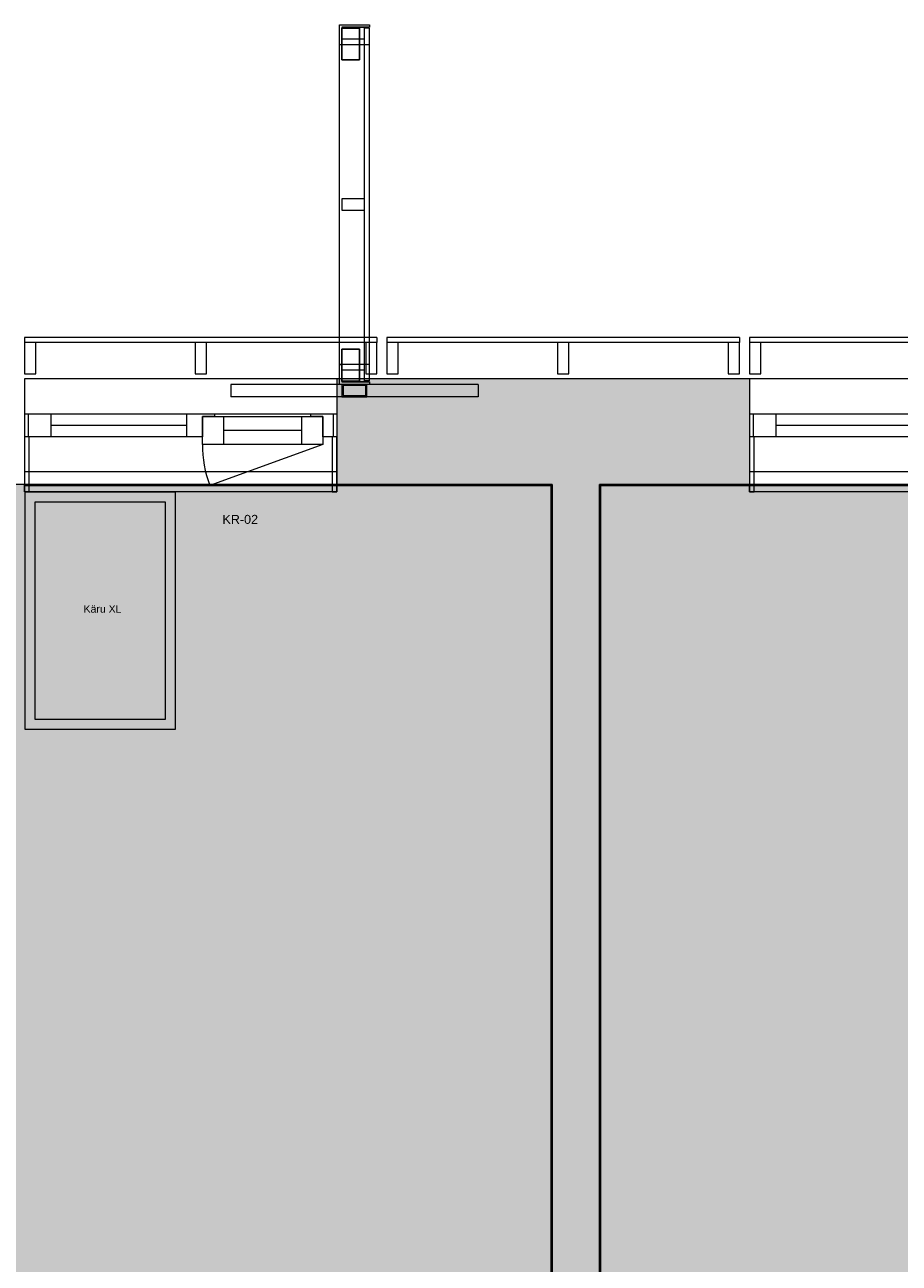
# Model space of a CAD drawing. Header units: millimetres. Extents: x -30 to 102382, y -31808 to 51594.
# Tile 64 of 172: x 34801 to 38299, y 34855 to 39808. Entities that reach past the tile are written whole.
import ezdxf

# ---------------------------------------------------------------- set-up
doc = ezdxf.new("R2010")
doc.units = ezdxf.units.MM
doc.header["$MEASUREMENT"] = 0
for name, pattern in [('Dashed', [127, 63.5, -63.5]), ('tl_xref_DASH_2.5-1.25', [3750, 2500, -1250]), ('Wipeout_Contour', [1000, 0, -1000])]:
    doc.linetypes.add(name, pattern=pattern)
for name, color, linetype in [('04 Välissein kandev proj.AR', 7, 'Continuous'), ('05 Sisesein proj.AR', 7, 'Continuous'), ('06 Põrand proj.AR', 7, 'Continuous'), ('13 Fassaadikate välisosa.AR', 7, 'Continuous'), ('18 Ava katted ja varjestus.AR', 7, 'Continuous'), ('20 Tehnoloogia.AR', 7, 'Continuous'), ('44 Sisustus_ erimööbel tähis.SA', 7, 'Continuous'), ('45 Sisustus_ kardinad.SA', 7, 'Continuous'), ('47 Siseviimistlus_ põrand.SA', 7, 'Continuous'), ('47 Siseviimistlus_ sein.SA', 7, 'Continuous')]:
    doc.layers.add(name, color=color, linetype=linetype)
doc.styles.add('GENERATED_STYLE_3', font='arial.ttf')

# ---------------------------------------------------------------- blocks, each defined once
blk = doc.blocks.new('Rectangular Window Opening 26_2')
at = {"layer": '47 Siseviimistlus_ sein.SA', "color": 7, "linetype": 'Continuous', "lineweight": 13}
for p, q in [((-625, 5), (625, 5)), ((-625, 0), (-625, 5)), ((-625, 0), (625, 0)), ((625, 0), (625, 5))]:
    blk.add_line(p, q, dxfattribs=at)
blk = doc.blocks.new('Bedside Cabinet 26[108]_2', base_point=(35402.5, 36989.6))
at = {"layer": '20 Tehnoloogia.AR', "color": 7, "linetype": 'Continuous', "lineweight": 20, "flags": 128}
for points in [[(35402.5, 36989.6), (34802.5, 36989.6), (34802.5, 37939.6), (35402.5, 37939.6)], [(35362.5, 37029.6), (34842.5, 37029.6), (34842.5, 37899.6), (35362.5, 37899.6)]]:
    blk.add_lwpolyline(points, close=True, dxfattribs=at)
blk = doc.blocks.new('FSD-01[432]_2', base_point=(37700, 38412))
at = {"color": 254, "linetype": 'Wipeout_Contour', "lineweight": 0, "ltscale": 215528.255504}
blk.add_wipeout([(37700, 38412), (37745, 38412), (37745, 38537), (37700, 38537)], dxfattribs=at).dxf.layer = '13 Fassaadikate välisosa.AR'
at = {"color": 254, "linetype": 'Wipeout_Contour', "lineweight": 0, "ltscale": 217448.25099}
blk.add_wipeout([(38382.5, 38412), (38427.5, 38412), (38427.5, 38537), (38382.5, 38537)], dxfattribs=at).dxf.layer = '13 Fassaadikate välisosa.AR'
at = {"color": 254, "linetype": 'Wipeout_Contour', "lineweight": 0, "ltscale": 219385.415624}
blk.add_wipeout([(39065, 38412), (39110, 38412), (39110, 38537), (39065, 38537)], dxfattribs=at).dxf.layer = '13 Fassaadikate välisosa.AR'
at = {"layer": '13 Fassaadikate välisosa.AR', "color": 7, "linetype": 'Continuous', "lineweight": 20}
for p, q in [((39110, 38557), (37700, 38557)), ((37700, 38557), (37700, 38537)), ((39110, 38557), (37700, 38557)), ((37700, 38557), (37700, 38537)), ((39110, 38557), (37700, 38557)), ((37700, 38557), (37700, 38537)), ((39110, 38557), (37700, 38557)), ((37700, 38557), (37700, 38537)), ((37745, 38537), (37700, 38537)), ((37700, 38537), (37700, 38412)), ((39110, 38537), (37700, 38537)), ((39110, 38537), (37700, 38537)), ((39110, 38537), (37700, 38537)), ((39110, 38537), (37700, 38537)), ((37745, 38412), (37745, 38537)), ((38427.5, 38537), (38382.5, 38537)), ((38382.5, 38537), (38382.5, 38412)), ((38427.5, 38412), (38427.5, 38537)), ((39110, 38537), (39065, 38537)), ((39065, 38537), (39065, 38412)), ((39110, 38557), (39110, 38537)), ((39110, 38557), (39110, 38537)), ((39110, 38557), (39110, 38537)), ((39110, 38557), (39110, 38537)), ((39110, 38412), (39110, 38537)), ((37700, 38412), (37745, 38412)), ((38382.5, 38412), (38427.5, 38412)), ((39065, 38412), (39110, 38412))]:
    blk.add_line(p, q, dxfattribs=at)
blk = doc.blocks.new('FSD-01[433]_2', base_point=(36250, 38412))
at = {"color": 254, "linetype": 'Wipeout_Contour', "lineweight": 0, "ltscale": 211508.258792}
blk.add_wipeout([(36250, 38412), (36295, 38412), (36295, 38537), (36250, 38537)], dxfattribs=at).dxf.layer = '13 Fassaadikate välisosa.AR'
at = {"color": 254, "linetype": 'Wipeout_Contour', "lineweight": 0, "ltscale": 213390.225861}
blk.add_wipeout([(36932.5, 38412), (36977.5, 38412), (36977.5, 38537), (36932.5, 38537)], dxfattribs=at).dxf.layer = '13 Fassaadikate välisosa.AR'
at = {"color": 254, "linetype": 'Wipeout_Contour', "lineweight": 0, "ltscale": 215290.360306}
blk.add_wipeout([(37615, 38412), (37660, 38412), (37660, 38537), (37615, 38537)], dxfattribs=at).dxf.layer = '13 Fassaadikate välisosa.AR'
at = {"layer": '13 Fassaadikate välisosa.AR', "color": 7, "linetype": 'Continuous', "lineweight": 20}
for p, q in [((37660, 38557), (36250, 38557)), ((36250, 38557), (36250, 38537)), ((37660, 38557), (36250, 38557)), ((36250, 38557), (36250, 38537)), ((37660, 38557), (36250, 38557)), ((36250, 38557), (36250, 38537)), ((37660, 38557), (36250, 38557)), ((36250, 38557), (36250, 38537)), ((36295, 38537), (36250, 38537)), ((36250, 38537), (36250, 38412)), ((37660, 38537), (36250, 38537)), ((37660, 38537), (36250, 38537)), ((37660, 38537), (36250, 38537)), ((37660, 38537), (36250, 38537)), ((36295, 38412), (36295, 38537)), ((36977.5, 38537), (36932.5, 38537)), ((36932.5, 38537), (36932.5, 38412)), ((36977.5, 38412), (36977.5, 38537)), ((37660, 38537), (37615, 38537)), ((37615, 38537), (37615, 38412)), ((37660, 38557), (37660, 38537)), ((37660, 38557), (37660, 38537)), ((37660, 38557), (37660, 38537)), ((37660, 38557), (37660, 38537)), ((37660, 38412), (37660, 38537)), ((36250, 38412), (36295, 38412)), ((36932.5, 38412), (36977.5, 38412)), ((37615, 38412), (37660, 38412))]:
    blk.add_line(p, q, dxfattribs=at)
blk = doc.blocks.new('FSD-02[434]_2', base_point=(36250, 38412))
at = {"color": 254, "linetype": 'Wipeout_Contour', "lineweight": 0, "ltscale": 211508.258797}
blk.add_wipeout([(36250, 38412), (36295, 38412), (36295, 38537), (36250, 38537)], dxfattribs=at).dxf.layer = '13 Fassaadikate välisosa.AR'
at = {"color": 254, "linetype": 'Wipeout_Contour', "lineweight": 0, "ltscale": 213390.225865}
blk.add_wipeout([(36932.5, 38412), (36977.5, 38412), (36977.5, 38537), (36932.5, 38537)], dxfattribs=at).dxf.layer = '13 Fassaadikate välisosa.AR'
at = {"color": 254, "linetype": 'Wipeout_Contour', "lineweight": 0, "ltscale": 215290.36031}
blk.add_wipeout([(37615, 38412), (37660, 38412), (37660, 38537), (37615, 38537)], dxfattribs=at).dxf.layer = '13 Fassaadikate välisosa.AR'
at = {"layer": '13 Fassaadikate välisosa.AR', "color": 7, "linetype": 'Continuous', "lineweight": 20}
for p, q in [((37660, 38557), (36250, 38557)), ((36250, 38557), (36250, 38537)), ((37660, 38557), (36250, 38557)), ((36250, 38557), (36250, 38537)), ((37660, 38557), (36250, 38557)), ((36250, 38557), (36250, 38537)), ((37660, 38557), (36250, 38557)), ((36250, 38557), (36250, 38537)), ((37660, 38557), (36250, 38557)), ((36250, 38557), (36250, 38537)), ((37660, 38557), (36250, 38557)), ((36250, 38557), (36250, 38537)), ((37660, 38557), (36250, 38557)), ((36250, 38557), (36250, 38537)), ((37660, 38557), (36250, 38557)), ((36250, 38557), (36250, 38537)), ((37660, 38557), (36250, 38557)), ((36250, 38557), (36250, 38537)), ((36295, 38537), (36250, 38537)), ((36250, 38537), (36250, 38412)), ((37660, 38537), (36250, 38537)), ((37660, 38537), (36250, 38537)), ((37660, 38537), (36250, 38537)), ((37660, 38537), (36250, 38537)), ((37660, 38537), (36250, 38537)), ((37660, 38537), (36250, 38537)), ((37660, 38537), (36250, 38537)), ((37660, 38537), (36250, 38537)), ((37660, 38537), (36250, 38537)), ((36295, 38412), (36295, 38537)), ((36977.5, 38537), (36932.5, 38537)), ((36932.5, 38537), (36932.5, 38412)), ((36977.5, 38412), (36977.5, 38537)), ((37660, 38537), (37615, 38537)), ((37615, 38537), (37615, 38412)), ((37660, 38557), (37660, 38537)), ((37660, 38557), (37660, 38537)), ((37660, 38557), (37660, 38537)), ((37660, 38557), (37660, 38537)), ((37660, 38557), (37660, 38537)), ((37660, 38557), (37660, 38537)), ((37660, 38557), (37660, 38537)), ((37660, 38557), (37660, 38537)), ((37660, 38557), (37660, 38537)), ((37660, 38412), (37660, 38537)), ((36250, 38412), (36295, 38412)), ((36932.5, 38412), (36977.5, 38412)), ((37615, 38412), (37660, 38412))]:
    blk.add_line(p, q, dxfattribs=at)
blk = doc.blocks.new('FSD-02[435]_2', base_point=(36250, 38412))
at = {"color": 254, "linetype": 'Wipeout_Contour', "lineweight": 0, "ltscale": 211508.258797}
blk.add_wipeout([(36250, 38412), (36295, 38412), (36295, 38537), (36250, 38537)], dxfattribs=at).dxf.layer = '13 Fassaadikate välisosa.AR'
at = {"color": 254, "linetype": 'Wipeout_Contour', "lineweight": 0, "ltscale": 213390.225865}
blk.add_wipeout([(36932.5, 38412), (36977.5, 38412), (36977.5, 38537), (36932.5, 38537)], dxfattribs=at).dxf.layer = '13 Fassaadikate välisosa.AR'
at = {"color": 254, "linetype": 'Wipeout_Contour', "lineweight": 0, "ltscale": 215290.36031}
blk.add_wipeout([(37615, 38412), (37660, 38412), (37660, 38537), (37615, 38537)], dxfattribs=at).dxf.layer = '13 Fassaadikate välisosa.AR'
at = {"layer": '13 Fassaadikate välisosa.AR', "color": 7, "linetype": 'Continuous', "lineweight": 20}
for p, q in [((37660, 38557), (36250, 38557)), ((36250, 38557), (36250, 38537)), ((37660, 38557), (36250, 38557)), ((36250, 38557), (36250, 38537)), ((37660, 38557), (36250, 38557)), ((36250, 38557), (36250, 38537)), ((37660, 38557), (36250, 38557)), ((36250, 38557), (36250, 38537)), ((37660, 38557), (36250, 38557)), ((36250, 38557), (36250, 38537)), ((37660, 38557), (36250, 38557)), ((36250, 38557), (36250, 38537)), ((37660, 38557), (36250, 38557)), ((36250, 38557), (36250, 38537)), ((37660, 38557), (36250, 38557)), ((36250, 38557), (36250, 38537)), ((37660, 38557), (36250, 38557)), ((36250, 38557), (36250, 38537)), ((36295, 38537), (36250, 38537)), ((36250, 38537), (36250, 38412)), ((37660, 38537), (36250, 38537)), ((37660, 38537), (36250, 38537)), ((37660, 38537), (36250, 38537)), ((37660, 38537), (36250, 38537)), ((37660, 38537), (36250, 38537)), ((37660, 38537), (36250, 38537)), ((37660, 38537), (36250, 38537)), ((37660, 38537), (36250, 38537)), ((37660, 38537), (36250, 38537)), ((36295, 38412), (36295, 38537)), ((36977.5, 38537), (36932.5, 38537)), ((36932.5, 38537), (36932.5, 38412)), ((36977.5, 38412), (36977.5, 38537)), ((37660, 38537), (37615, 38537)), ((37615, 38537), (37615, 38412)), ((37660, 38557), (37660, 38537)), ((37660, 38557), (37660, 38537)), ((37660, 38557), (37660, 38537)), ((37660, 38557), (37660, 38537)), ((37660, 38557), (37660, 38537)), ((37660, 38557), (37660, 38537)), ((37660, 38557), (37660, 38537)), ((37660, 38557), (37660, 38537)), ((37660, 38557), (37660, 38537)), ((37660, 38412), (37660, 38537)), ((36250, 38412), (36295, 38412)), ((36932.5, 38412), (36977.5, 38412)), ((37615, 38412), (37660, 38412))]:
    blk.add_line(p, q, dxfattribs=at)
blk = doc.blocks.new('FSD-01[436]_2', base_point=(34800, 38412))
at = {"color": 254, "linetype": 'Wipeout_Contour', "lineweight": 0, "ltscale": 207572.488826}
blk.add_wipeout([(34800, 38412), (34845, 38412), (34845, 38537), (34800, 38537)], dxfattribs=at).dxf.layer = '13 Fassaadikate välisosa.AR'
at = {"color": 254, "linetype": 'Wipeout_Contour', "lineweight": 0, "ltscale": 209414.218931}
blk.add_wipeout([(35482.5, 38412), (35527.5, 38412), (35527.5, 38537), (35482.5, 38537)], dxfattribs=at).dxf.layer = '13 Fassaadikate välisosa.AR'
at = {"color": 254, "linetype": 'Wipeout_Contour', "lineweight": 0, "ltscale": 211275.170939}
blk.add_wipeout([(36165, 38412), (36210, 38412), (36210, 38537), (36165, 38537)], dxfattribs=at).dxf.layer = '13 Fassaadikate välisosa.AR'
at = {"layer": '13 Fassaadikate välisosa.AR', "color": 7, "linetype": 'Continuous', "lineweight": 20}
for p, q in [((36210, 38557), (34800, 38557)), ((34800, 38557), (34800, 38537)), ((36210, 38557), (34800, 38557)), ((34800, 38557), (34800, 38537)), ((36210, 38557), (34800, 38557)), ((34800, 38557), (34800, 38537)), ((36210, 38557), (34800, 38557)), ((34800, 38557), (34800, 38537)), ((34845, 38537), (34800, 38537)), ((34800, 38537), (34800, 38412)), ((36210, 38537), (34800, 38537)), ((36210, 38537), (34800, 38537)), ((36210, 38537), (34800, 38537)), ((36210, 38537), (34800, 38537)), ((34845, 38412), (34845, 38537)), ((35527.5, 38537), (35482.5, 38537)), ((35482.5, 38537), (35482.5, 38412)), ((35527.5, 38412), (35527.5, 38537)), ((36210, 38537), (36165, 38537)), ((36165, 38537), (36165, 38412)), ((36210, 38557), (36210, 38537)), ((36210, 38557), (36210, 38537)), ((36210, 38557), (36210, 38537)), ((36210, 38557), (36210, 38537)), ((36210, 38412), (36210, 38537)), ((34800, 38412), (34845, 38412)), ((35482.5, 38412), (35527.5, 38412)), ((36165, 38412), (36210, 38412))]:
    blk.add_line(p, q, dxfattribs=at)
blk = doc.blocks.new('FSV-01[549]_2', base_point=(35625, 39808))
at = {"layer": '18 Ava katted ja varjestus.AR', "color": 7, "linetype": 'Continuous', "lineweight": 20}
for p, q in [((36139.9, 39667.2), (36069.9, 39667.2)), ((36069.9, 39667.2), (36139.9, 39667.2)), ((36069.9, 38510.7), (36139.9, 38510.7)), ((36139.9, 38510.7), (36069.9, 38510.7)), ((35625, 38370), (35625, 38320)), ((35625, 38370), (35625, 38320)), ((36614.9, 38370), (36614.9, 38320)), ((36614.9, 38370), (36614.9, 38320)), ((36614.9, 38320), (35625, 38320)), ((36614.9, 38320), (35625, 38320)), ((36069.9, 38320), (36169.9, 38320)), ((36074.9, 38325), (36164.9, 38325))]:
    blk.add_line(p, q, dxfattribs=at)
at = {"color": 254, "linetype": 'Wipeout_Contour', "lineweight": 0, "ltscale": 214895.747101}
blk.add_wipeout([(36069.9, 39796.5), (36069.9, 39751.5), (36159.9, 39751.5), (36159.9, 39796.5)], dxfattribs=at).dxf.layer = '18 Ava katted ja varjestus.AR'
at = {"color": 254, "linetype": 'Wipeout_Contour', "lineweight": 0, "ltscale": 212875.033057}
blk.add_wipeout([(36069.9, 39111.5), (36069.9, 39066.5), (36159.9, 39066.5), (36159.9, 39111.5)], dxfattribs=at).dxf.layer = '18 Ava katted ja varjestus.AR'
at = {"color": 254, "linetype": 'Wipeout_Contour', "lineweight": 0, "ltscale": 210870.550005}
blk.add_wipeout([(36069.9, 38426.4), (36069.9, 38381.4), (36159.9, 38381.4), (36159.9, 38426.4)], dxfattribs=at).dxf.layer = '18 Ava katted ja varjestus.AR'
at = {"layer": '18 Ava katted ja varjestus.AR', "color": 7, "linetype": 'Continuous', "lineweight": 20}
for p, q in [((36069.9, 39796.5), (36069.9, 39751.5)), ((36159.9, 39796.5), (36069.9, 39796.5)), ((36159.9, 39751.5), (36159.9, 39796.5)), ((36069.9, 39751.5), (36159.9, 39751.5)), ((36069.9, 39111.5), (36069.9, 39066.5)), ((36159.9, 39111.5), (36069.9, 39111.5)), ((36159.9, 39066.5), (36159.9, 39111.5)), ((36069.9, 39066.5), (36159.9, 39066.5)), ((36069.9, 38426.4), (36069.9, 38381.4)), ((36159.9, 38426.4), (36069.9, 38426.4)), ((36159.9, 38381.4), (36159.9, 38426.4)), ((36069.9, 38381.4), (36159.9, 38381.4))]:
    blk.add_line(p, q, dxfattribs=at)
at = {"color": 254, "linetype": 'Wipeout_Contour', "lineweight": 0, "ltscale": 322315.47192}
blk.add_wipeout([(36059.9, 39808), (36059.9, 39728), (36069.9, 39728), (36069.9, 39798), (36179.9, 39798), (36179.9, 39808)], dxfattribs=at).dxf.layer = '18 Ava katted ja varjestus.AR'
at = {"color": 254, "linetype": 'Wipeout_Contour', "lineweight": 0, "ltscale": 212875.033057}
blk.add_wipeout([(36069.9, 39111.5), (36069.9, 39066.5), (36159.9, 39066.5), (36159.9, 39111.5)], dxfattribs=at).dxf.layer = '18 Ava katted ja varjestus.AR'
at = {"color": 254, "linetype": 'Wipeout_Contour', "lineweight": 0, "ltscale": 316240.511875}
blk.add_wipeout([(36059.9, 38449.9), (36059.9, 38369.9), (36179.9, 38369.9), (36179.9, 38379.9), (36069.9, 38379.9), (36069.9, 38449.9)], dxfattribs=at).dxf.layer = '18 Ava katted ja varjestus.AR'
at = {"layer": '18 Ava katted ja varjestus.AR', "color": 7, "linetype": 'Continuous', "lineweight": 20}
for p, q in [((36059.9, 39728), (36059.9, 39808)), ((36059.9, 39808), (36179.9, 39808)), ((36069.9, 39798), (36069.9, 39728)), ((36179.9, 39798), (36069.9, 39798)), ((36179.9, 39808), (36179.9, 39798)), ((36069.9, 39728), (36059.9, 39728)), ((36069.9, 39111.5), (36069.9, 39066.5)), ((36159.9, 39111.5), (36069.9, 39111.5)), ((36159.9, 39066.5), (36159.9, 39111.5)), ((36069.9, 39066.5), (36159.9, 39066.5)), ((36059.9, 38369.9), (36059.9, 38449.9)), ((36059.9, 38449.9), (36069.9, 38449.9)), ((36069.9, 38449.9), (36069.9, 38379.9)), ((36179.9, 38369.9), (36059.9, 38369.9)), ((36069.9, 38379.9), (36179.9, 38379.9)), ((36069.9, 38370), (36069.9, 38320)), ((36169.9, 38370), (36069.9, 38370)), ((36074.9, 38365), (36074.9, 38325)), ((36164.9, 38365), (36074.9, 38365)), ((36164.9, 38325), (36164.9, 38365)), ((36169.9, 38320), (36169.9, 38370)), ((36179.9, 38379.9), (36179.9, 38369.9))]:
    blk.add_line(p, q, dxfattribs=at)
at = {"color": 254, "linetype": 'Wipeout_Contour', "lineweight": 0, "ltscale": 214895.747101}
blk.add_wipeout([(36069.9, 39796.5), (36069.9, 39751.5), (36159.9, 39751.5), (36159.9, 39796.5)], dxfattribs=at).dxf.layer = '18 Ava katted ja varjestus.AR'
at = {"color": 254, "linetype": 'Wipeout_Contour', "lineweight": 0, "ltscale": 210870.550005}
blk.add_wipeout([(36069.9, 38426.4), (36069.9, 38381.4), (36159.9, 38381.4), (36159.9, 38426.4)], dxfattribs=at).dxf.layer = '18 Ava katted ja varjestus.AR'
at = {"layer": '18 Ava katted ja varjestus.AR', "color": 7, "linetype": 'Continuous', "lineweight": 20}
for p, q in [((36069.9, 39796.5), (36069.9, 39751.5)), ((36159.9, 39796.5), (36069.9, 39796.5)), ((36069.9, 39667.2), (36069.9, 39794.5)), ((36139.9, 39794.5), (36069.9, 39794.5)), ((36069.9, 39794.5), (36069.9, 39667.2)), ((36069.9, 39794.5), (36139.9, 39794.5)), ((36139.9, 39667.2), (36139.9, 39794.5)), ((36139.9, 39794.5), (36139.9, 39667.2)), ((36159.9, 39751.5), (36159.9, 39796.5)), ((36159.9, 38384), (36159.9, 39794)), ((36179.9, 39794), (36159.9, 39794)), ((36159.9, 38384), (36159.9, 39794)), ((36179.9, 39794), (36159.9, 39794)), ((36159.9, 38384), (36159.9, 39794)), ((36179.9, 39794), (36159.9, 39794)), ((36159.9, 38384), (36159.9, 39794)), ((36179.9, 39794), (36159.9, 39794)), ((36159.9, 38384), (36159.9, 39794)), ((36179.9, 39794), (36159.9, 39794)), ((36159.9, 38384), (36159.9, 39794)), ((36179.9, 39794), (36159.9, 39794)), ((36159.9, 38384), (36159.9, 39794)), ((36179.9, 39794), (36159.9, 39794)), ((36159.9, 38384), (36159.9, 39794)), ((36179.9, 39794), (36159.9, 39794)), ((36159.9, 38384), (36159.9, 39794)), ((36179.9, 39794), (36159.9, 39794)), ((36159.9, 38384), (36159.9, 39794)), ((36179.9, 39794), (36159.9, 39794)), ((36159.9, 38384), (36159.9, 39794)), ((36179.9, 39794), (36159.9, 39794)), ((36159.9, 38384), (36159.9, 39794)), ((36179.9, 39794), (36159.9, 39794)), ((36159.9, 38384), (36159.9, 39794)), ((36179.9, 39794), (36159.9, 39794)), ((36159.9, 38384), (36159.9, 39794)), ((36179.9, 39794), (36159.9, 39794)), ((36159.9, 38384), (36159.9, 39794)), ((36179.9, 39794), (36159.9, 39794)), ((36159.9, 38384), (36159.9, 39794)), ((36179.9, 39794), (36159.9, 39794)), ((36159.9, 38384), (36159.9, 39794)), ((36179.9, 39794), (36159.9, 39794)), ((36159.9, 38384), (36159.9, 39794)), ((36179.9, 39794), (36159.9, 39794)), ((36179.9, 38384), (36179.9, 39794)), ((36179.9, 38384), (36179.9, 39794)), ((36179.9, 38384), (36179.9, 39794)), ((36179.9, 38384), (36179.9, 39794)), ((36179.9, 38384), (36179.9, 39794)), ((36179.9, 38384), (36179.9, 39794)), ((36179.9, 38384), (36179.9, 39794)), ((36179.9, 38384), (36179.9, 39794)), ((36179.9, 38384), (36179.9, 39794)), ((36179.9, 38384), (36179.9, 39794)), ((36179.9, 38384), (36179.9, 39794)), ((36179.9, 38384), (36179.9, 39794)), ((36179.9, 38384), (36179.9, 39794)), ((36179.9, 38384), (36179.9, 39794)), ((36179.9, 38384), (36179.9, 39794)), ((36179.9, 38384), (36179.9, 39794)), ((36179.9, 38384), (36179.9, 39794)), ((36179.9, 38384), (36179.9, 39794)), ((36059.9, 38449.9), (36059.9, 39728)), ((36179.9, 39728), (36059.9, 39728)), ((36059.9, 38449.9), (36059.9, 39728)), ((36179.9, 39728), (36059.9, 39728)), ((36069.9, 39751.5), (36159.9, 39751.5)), ((36179.9, 38449.9), (36179.9, 39728)), ((36179.9, 38449.9), (36179.9, 39728)), ((36069.9, 38510.7), (36069.9, 38383.4)), ((36069.9, 38383.4), (36069.9, 38510.7)), ((36139.9, 38510.7), (36139.9, 38383.4)), ((36139.9, 38383.4), (36139.9, 38510.7)), ((36179.9, 38449.9), (36059.9, 38449.9)), ((36179.9, 38449.9), (36059.9, 38449.9)), ((36069.9, 38426.4), (36069.9, 38381.4)), ((36159.9, 38426.4), (36069.9, 38426.4)), ((36069.9, 38383.4), (36139.9, 38383.4)), ((36139.9, 38383.4), (36069.9, 38383.4)), ((36159.9, 38381.4), (36159.9, 38426.4)), ((36179.9, 38384), (36159.9, 38384)), ((36179.9, 38384), (36159.9, 38384)), ((36179.9, 38384), (36159.9, 38384)), ((36179.9, 38384), (36159.9, 38384)), ((36179.9, 38384), (36159.9, 38384)), ((36179.9, 38384), (36159.9, 38384)), ((36179.9, 38384), (36159.9, 38384)), ((36179.9, 38384), (36159.9, 38384)), ((36179.9, 38384), (36159.9, 38384)), ((36179.9, 38384), (36159.9, 38384)), ((36179.9, 38384), (36159.9, 38384)), ((36179.9, 38384), (36159.9, 38384)), ((36179.9, 38384), (36159.9, 38384)), ((36179.9, 38384), (36159.9, 38384)), ((36179.9, 38384), (36159.9, 38384)), ((36179.9, 38384), (36159.9, 38384)), ((36179.9, 38384), (36159.9, 38384)), ((36179.9, 38384), (36159.9, 38384)), ((36614.9, 38370), (35625, 38370)), ((36614.9, 38370), (35625, 38370)), ((36069.9, 38381.4), (36159.9, 38381.4))]:
    blk.add_line(p, q, dxfattribs=at)
blk = doc.blocks.new('Venetian Blind 26[635]_2', base_point=(34800, 37970))
at = {"layer": '45 Sisustus_ kardinad.SA', "color": 7, "linetype": 'Continuous', "lineweight": 20}
for p, q in [((36049.8, 38020), (34800, 38020)), ((34800, 38020), (34800, 37970)), ((36049.8, 37970), (36049.8, 38020)), ((34800, 37970), (36049.8, 37970))]:
    blk.add_line(p, q, dxfattribs=at)
blk = doc.blocks.new('Venetian Blind 26[636]_2', base_point=(37700, 37970))
at = {"layer": '45 Sisustus_ kardinad.SA', "color": 7, "linetype": 'Continuous', "lineweight": 20}
for p, q in [((38949.8, 38020), (37700, 38020)), ((37700, 38020), (37700, 37970)), ((38949.8, 37970), (38949.8, 38020)), ((37700, 37970), (38949.8, 37970))]:
    blk.add_line(p, q, dxfattribs=at)
blk = doc.blocks.new('Label_89_2', base_point=(35115.9, 37494.2))
at = {"layer": '44 Sisustus_ erimööbel tähis.SA', "color": 8, "lineweight": 13, "insert": (35036.6, 37487), "char_height": 30, "attachment_point": 1, "style": 'GENERATED_STYLE_3'}
blk.add_mtext('{\\A1;\\fArial|b0|i0|c0|p0;Käru XL {\\A1;\\fArial|b0|i0|c0|p0;\\H0.66000x;\\S^  ;}{\\A1;\\fArial|b0|i0|c0|p0;\\H0.66000x;\\S^  ;}}', dxfattribs=at)
blk = doc.blocks.new('Double Window 26')
at = {"layer": '04 Välissein kandev proj.AR', "color": 7, "linetype": 'Continuous', "lineweight": 13}
for p, q in [((-625, 190), (-625, 220)), ((-625, 220), (625, 220)), ((-606, 220), (-625, 220)), ((-625, 220), (-625, 0)), ((-606, 0), (-606, 220)), ((625, 220), (606, 220)), ((606, 220), (606, 0)), ((625, 220), (625, 190)), ((625, 0), (625, 220)), ((-625, 0), (-625, 190)), ((-625, 0), (-625, 190)), ((-568, 30), (-116, 194.5)), ((625, 0), (625, 190)), ((625, 0), (625, 190)), ((-625, 0), (-606, 0)), ((-625, 0), (-610, 0)), ((-625, -92), (-625, 0)), ((-625, -92), (-625, 0)), ((-610, 0), (-568, 0)), ((-610, -92), (-610, 0)), ((-568, 30), (-484, 30)), ((-568, -82), (-568, 30)), ((-568, 0), (-568, -82)), ((-484, 30), (-171, 30)), ((-484, 30), (-484, -82)), ((-484, 30), (-171, 30)), ((-171, -82), (-171, 30)), ((-171, 30), (-87, 30)), ((-87, 30), (-87, -82)), ((-87, -82), (-87, 0)), ((-87, 0), (-80, 0)), ((-80, 0), (-25, 0)), ((-25, 0), (-25, -92)), ((-25, 0), (520, 0)), ((520, -92), (520, 0)), ((520, 0), (610, 0)), ((606, 0), (625, 0)), ((610, 0), (625, 0)), ((610, -92), (610, 0)), ((625, -92), (625, 0)), ((625, -92), (625, 0)), ((-484, -26), (-171, -26)), ((-25, -46), (520, -46)), ((-610, -92), (-625, -92)), ((-625, -160), (-625, -92)), ((-520, -92), (-610, -92)), ((-568, -82), (-520, -82)), ((-484, -82), (-568, -82)), ((-520, -82), (-520, -92)), ((-135, -92), (-520, -92)), ((-171, -82), (-484, -82)), ((-87, -82), (-171, -82)), ((-135, -92), (-135, -82)), ((-135, -82), (-87, -82)), ((-80, -92), (-135, -92)), ((-25, -92), (-80, -92)), ((520, -92), (-25, -92)), ((610, -92), (520, -92)), ((625, -92), (610, -92)), ((625, -160), (625, -92)), ((-625, -210), (-625, -160)), ((625, -210), (625, -160)), ((-625, -232), (-625, -210)), ((-625, -232), (625, -232)), ((625, -232), (625, -210))]:
    blk.add_line(p, q, dxfattribs=at)
at = {"layer": '04 Välissein kandev proj.AR', "color": 7, "linetype": 'Continuous', "lineweight": 20}
for p, q in [((-625, 190), (-706, 190)), ((-625, 190), (-706, 190)), ((625, 190), (706, 190)), ((625, 190), (706, 190))]:
    blk.add_line(p, q, dxfattribs=at)
at = {"layer": '04 Välissein kandev proj.AR', "color": 7, "linetype": 'Dashed', "lineweight": 13}
blk.add_line((-625, 190), (625, 190), dxfattribs=at)
at = {"layer": '04 Välissein kandev proj.AR', "color": 7, "linetype": 'Continuous', "lineweight": 13}
blk.add_arc((-568, 30), 481, 0, 20, dxfattribs=at)

msp = doc.modelspace()

# ---------------------------------------------------------------- hatches: boundary and pattern name
at = {"layer": '04 Välissein kandev proj.AR', "linetype": 'Continuous', "lineweight": 13}
msp.add_hatch(color=252, dxfattribs=at).paths.add_polyline_path([(37700, 38160), (36050, 38160), (36050, 37970), (37700, 37970)])
at = {"layer": '05 Sisesein proj.AR', "linetype": 'Continuous', "lineweight": 13}
msp.add_hatch(color=252, dxfattribs=at).paths.add_polyline_path([(36910, 37970), (36910, 30500), (37100, 30500), (37100, 37970)])
at = {"layer": '47 Siseviimistlus_ põrand.SA', "linetype": 'Continuous', "lineweight": 0}
for points in [[(36910, 37970), (31290, 37970), (31290, 30500), (36910, 30500), (36910, 32699)], [(42700, 37970), (37100, 37970), (37100, 32700), (37100, 30500), (42700, 30500), (42700, 32699)]]:
    msp.add_hatch(color=27, dxfattribs=at).paths.add_polyline_path(points)
at = {"layer": '47 Siseviimistlus_ sein.SA', "linetype": 'Continuous', "lineweight": 13}
for points in [[(36050, 37970), (36050, 37965), (36905, 37965), (36905, 37970)], [(36905, 37965), (36910, 37965), (36910, 37970)], [(36905, 37970), (36905, 37965), (36910, 37970)], [(36905, 37965), (36905, 33200), (36910, 33200), (36910, 37965)], [(37100, 37965), (37105, 37965), (37100, 37970)], [(37100, 37970), (37105, 37965), (37105, 37970)], [(37100, 37965), (37100, 33200), (37105, 33200), (37105, 37965)], [(37105, 37970), (37105, 37965), (37700, 37965), (37700, 37970)]]:
    msp.add_hatch(color=252, dxfattribs=at).paths.add_polyline_path(points)

# ---------------------------------------------------------------- linework, layer by layer
at = {"layer": '04 Välissein kandev proj.AR', "color": 7, "linetype": 'Continuous', "lineweight": 20}
for p, q in [((37700, 38370), (37700, 38320)), ((37700, 38320), (37700, 38252)), ((36050, 38252), (36050, 38160)), ((37700, 38252), (37700, 38160)), ((36050, 38160), (36050, 37970)), ((37700, 38160), (37700, 37970)), ((36050, 37970), (36131, 37970)), ((37700, 37970), (37619, 37970))]:
    msp.add_line(p, q, dxfattribs=at)
at = {"layer": '04 Välissein kandev proj.AR', "color": 7, "linetype": 'Continuous', "lineweight": 20, "flags": 128}
for points in [[(36050, 37970), (36910, 37970)], [(37100, 37970), (37700, 37970)]]:
    msp.add_lwpolyline(points, dxfattribs=at)
at = {"layer": '05 Sisesein proj.AR', "color": 7, "linetype": 'Continuous', "lineweight": 20, "flags": 128}
for points in [[(36910, 37970), (36910, 30500)], [(37100, 30500), (37100, 37970)]]:
    msp.add_lwpolyline(points, dxfattribs=at)
at = {"layer": '06 Põrand proj.AR', "color": 7, "linetype": 'Continuous', "lineweight": 20, "flags": 128}
for points in [[(31290, 30500), (36910, 30500), (36910, 37970), (31290, 37970)], [(37100, 30500), (42700, 30500), (42700, 37970), (37100, 37970)]]:
    msp.add_lwpolyline(points, close=True, dxfattribs=at)
at = {"layer": '47 Siseviimistlus_ põrand.SA', "color": 253, "linetype": 'tl_xref_DASH_2.5-1.25', "lineweight": 13, "flags": 128}
for points in [[(36910, 37970), (31290, 37970), (31290, 30500), (36910, 30500), (36910, 32699)], [(42700, 37970), (37100, 37970), (37100, 32700), (37100, 30500), (42700, 30500), (42700, 32699)]]:
    msp.add_lwpolyline(points, close=True, dxfattribs=at)
at = {"layer": '47 Siseviimistlus_ sein.SA', "color": 7, "linetype": 'Continuous', "lineweight": 20}
for p, q in [((36050, 37965), (36050, 37970)), ((37700, 37965), (37700, 37970))]:
    msp.add_line(p, q, dxfattribs=at)
at = {"layer": '47 Siseviimistlus_ sein.SA', "color": 7, "linetype": 'Continuous', "lineweight": 20, "flags": 128}
for points in [[(36910, 37970), (36050, 37970)], [(36050, 37965), (36905, 37965)], [(36905, 37965), (36905, 33200)], [(36910, 37970), (36910, 37965)], [(36910, 33200), (36910, 37965)], [(37100, 37970), (37100, 37965)], [(37700, 37970), (37100, 37970)], [(37100, 37965), (37100, 33200)], [(37105, 37965), (37700, 37965)], [(37105, 33200), (37105, 37965)]]:
    msp.add_lwpolyline(points, dxfattribs=at)

# ---------------------------------------------------------------- block references
at = {"layer": '13 Fassaadikate välisosa.AR', "color": 7, "linetype": 'Continuous', "lineweight": 20}
for name, p in [('FSD-01[436]_2', (34800, 38412)), ('FSD-01[433]_2', (36250, 38412)), ('FSD-01[432]_2', (37700, 38412))]:
    msp.add_blockref(name, p, dxfattribs=at)
at = {"layer": '20 Tehnoloogia.AR', "color": 7, "linetype": 'Continuous', "lineweight": 20}
msp.add_blockref('Bedside Cabinet 26[108]_2', (35402.5, 36989.6), dxfattribs=at)
at = {"layer": '44 Sisustus_ erimööbel tähis.SA', "color": 11, "linetype": 'Continuous', "lineweight": 13}
msp.add_blockref('Label_89_2', (35115.9, 37494.2), dxfattribs=at)
at = {"layer": '45 Sisustus_ kardinad.SA', "color": 7, "linetype": 'Continuous', "lineweight": 20}
for name, p in [('Venetian Blind 26[635]_2', (34800, 37970)), ('Venetian Blind 26[636]_2', (37700, 37970))]:
    msp.add_blockref(name, p, dxfattribs=at)
at = {"layer": '47 Siseviimistlus_ sein.SA', "color": 7, "linetype": 'Continuous', "lineweight": 13, "zscale": 1000}
for p in [(35425, 37965), (38325, 37965)]:
    msp.add_blockref('Rectangular Window Opening 26_2', p, dxfattribs=at)

# ---------------------------------------------------------------- texts
at = {"layer": '44 Sisustus_ erimööbel tähis.SA', "color": 11, "linetype": 'Continuous', "lineweight": 13, "insert": (35591.9, 37829.9), "char_height": 36, "attachment_point": 4, "style": 'GENERATED_STYLE_3'}
msp.add_mtext('{\\A1;\\fArial|b0|i0|c0|p0;KR-02}', dxfattribs=at)

# ---------------------------------------------------------------- next in the draw order: linework, layer by layer
at = {"layer": '04 Välissein kandev proj.AR', "color": 7, "linetype": 'Continuous', "lineweight": 20}
msp.add_line((37700, 38392), (37700, 38370), dxfattribs=at)

# ---------------------------------------------------------------- next in the draw order: block references
at = {"layer": '13 Fassaadikate välisosa.AR', "color": 7, "linetype": 'Continuous', "lineweight": 20}
msp.add_blockref('FSD-02[434]_2', (36250, 38412), dxfattribs=at)

# ---------------------------------------------------------------- next in the draw order: block references
msp.add_blockref('FSD-02[435]_2', (36250, 38412), dxfattribs=at)

# ---------------------------------------------------------------- next in the draw order: block references
at = {"layer": '04 Välissein kandev proj.AR', "color": 7, "linetype": 'Continuous', "lineweight": 13, "zscale": 1000, "rotation": 180}
msp.add_blockref('Double Window 26', (38325, 38160), dxfattribs=at)
at = {"layer": '18 Ava katted ja varjestus.AR', "color": 7, "linetype": 'Continuous', "lineweight": 20}
msp.add_blockref('FSV-01[549]_2', (35625, 39808), dxfattribs=at)

# ---------------------------------------------------------------- next in the draw order: hatches: boundary and pattern name
at = {"layer": '04 Välissein kandev proj.AR', "linetype": 'Continuous', "lineweight": 13}
for points in [[(36050, 38370), (37700, 38370), (37700, 38392), (36050, 38392)], [(36050, 38320), (37700, 38320), (37700, 38370), (36050, 38370)], [(37700, 38320), (36050, 38320), (36050, 38252), (36050, 38160), (37700, 38160), (37700, 38252)]]:
    msp.add_hatch(color=252, dxfattribs=at).paths.add_polyline_path(points)

# ---------------------------------------------------------------- next in the draw order: linework, layer by layer
at = {"layer": '04 Välissein kandev proj.AR', "color": 7, "linetype": 'Continuous', "lineweight": 20}
for p, q in [((36050, 38392), (36050, 38370)), ((36050, 38370), (36050, 38320)), ((36050, 38320), (36050, 38252))]:
    msp.add_line(p, q, dxfattribs=at)
at = {"layer": '04 Välissein kandev proj.AR', "color": 7, "linetype": 'Continuous', "lineweight": 20, "flags": 128}
msp.add_lwpolyline([(37700, 38392), (36050, 38392)], dxfattribs=at)

# ---------------------------------------------------------------- next in the draw order: block references
at = {"layer": '04 Välissein kandev proj.AR', "color": 7, "linetype": 'Continuous', "lineweight": 13, "zscale": 1000, "rotation": 180}
msp.add_blockref('Double Window 26', (35425, 38160), dxfattribs=at)

doc.saveas('drawing.dxf')
